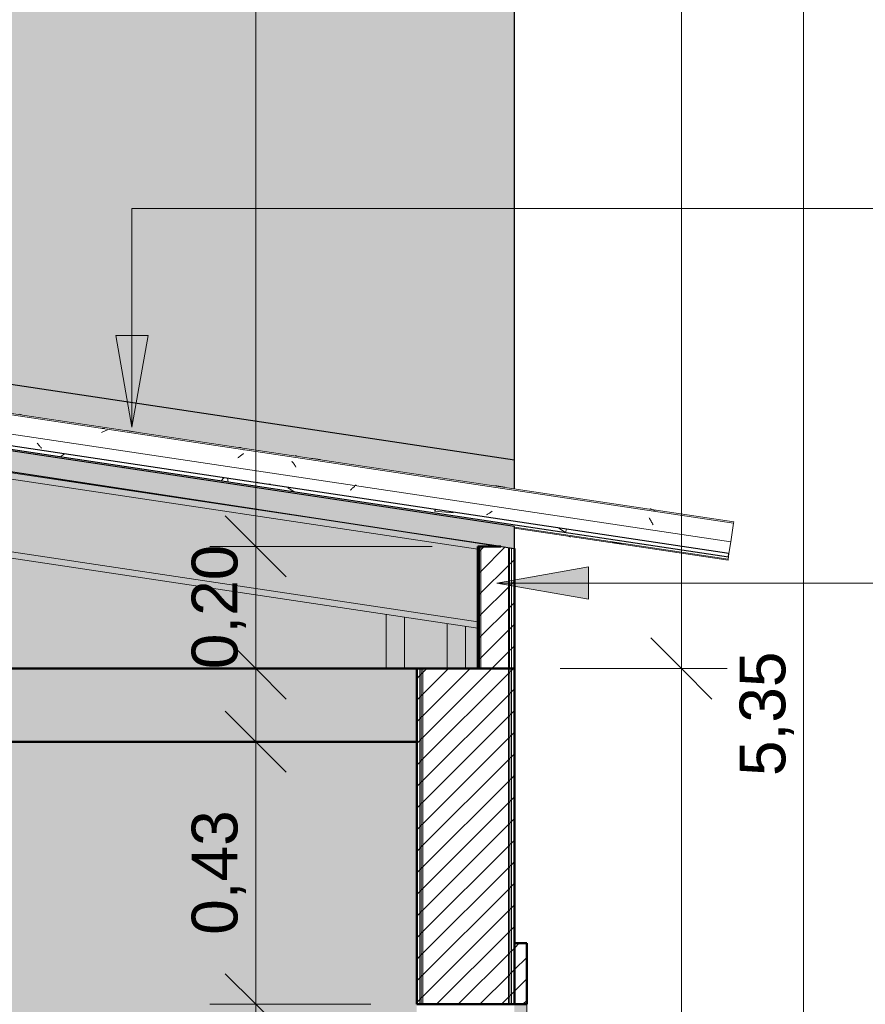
# Model space of a CAD drawing. Header units: metres. Extents: x -28.2 to 13.6, y -1.6 to 5.9.
# Tile 79 of 159: x -12 to -10.7, y 2.1 to 3.7. Entities that reach past the tile are written whole.
import ezdxf

# ---------------------------------------------------------------- set-up
doc = ezdxf.new("R2010")
doc.units = ezdxf.units.M
for name, color, linetype, lineweight in [('A-ANNO-DIMS', 7, 'Continuous', 9), ('A-ANNO-DIMS-50', 7, 'Continuous', 9), ('A-DETL-GENF', 7, 'Continuous', 5), ('A-FLOR', 7, 'Continuous', 5), ('A-FLOR-PATT', 7, 'Continuous', 50), ('A-GLAZ-CWMG', 7, 'Continuous', 5), ('A-ROOF', 7, 'Continuous', 5), ('A-ROOF-OTLN', 7, 'Continuous', 5), ('A-ROOF-PATT', 7, 'Continuous', 5), ('A-WALL', 7, 'Continuous', 5), ('A-WALL-PATT', 7, 'Continuous', 5), ('G-ANNO-TEXT', 7, 'Continuous', 9), ('I-WALL', 7, 'Continuous', 5), ('S-BEAM', 7, 'Continuous', 5)]:
    doc.layers.add(name, color=color, linetype=linetype, lineweight=lineweight)
doc.layers.add('A-DETL', color=7, linetype='Continuous', lineweight=5, true_color=0x00a600)
doc.styles.add('Arial_1', font='arial.ttf', dxfattribs={"height": 0.075})
doc.dimstyles.new('Com_linha__ref__contínua__-_Cor_Vermelha_Arial_1_5mm', dxfattribs={"dimscale": 0.3048, "dimtxt": 0.076519, "dimasz": 0.328084, "dimexe": 0.246063, "dimexo": 0.246063, "dimgap": 0.024606, "dimtad": 1, "dimrnd": 0.01, "dimzin": 0, "dimdsep": 46, "dimtxsty": 'Arial_1', "dimblk1": 'OBLIQUE', "dimblk2": 'OBLIQUE', "dimsah": 1, "dimcen": 0.09, "dimdle": 0.246063, "dimazin": 0, "dimtfac": 1, "dimtdec": 4, "dimtix": 1, "dimtmove": 0, "dimatfit": 3, "dimfxl": 1, "dimtvp": 1, "dimtolj": 1, "dimtzin": 0, "dimarcsym": 2})
pattern_1 = [(45, (-14.575, 2.812), (-0.01767767, 0.01767767), [])]

# ---------------------------------------------------------------- blocks, each defined once
blk = doc.blocks.new('FP_1-D')
at = {"layer": 'A-GLAZ-CWMG', "color": 9, "true_color": 0xc0c0c0}
for p, q in [((-11.8753, 2.979), (-11.8762, 2.9787)), ((-11.8743, 2.9793), (-11.8753, 2.979)), ((-11.8733, 2.9797), (-11.8743, 2.9793)), ((-11.0752, 2.8567), (-11.0586, 2.8542))]:
    blk.add_line(p, q, dxfattribs=at)
at = {"layer": 'A-GLAZ-CWMG'}
blk.add_line((-11.235, 2.8812), (-10.8852, 2.8288), dxfattribs=at)
blk = doc.blocks.new('FP_2-D')
at = {"layer": 'A-GLAZ-CWMG', "color": 9, "true_color": 0xc0c0c0}
for p, q in [((-12.0155, 3.018), (-12.0162, 3.019)), ((-12.0148, 3.0171), (-12.0155, 3.018)), ((-12.0141, 3.0162), (-12.0148, 3.0171)), ((-12.0134, 3.0153), (-12.0141, 3.0162)), ((-12.0126, 3.0145), (-12.0134, 3.0153)), ((-12.0119, 3.0136), (-12.0126, 3.0145)), ((-12.0112, 3.0129), (-12.0119, 3.0136)), ((-12.0104, 3.0121), (-12.0112, 3.0129)), ((-12.0097, 3.0114), (-12.0104, 3.0121)), ((-12.009, 3.0107), (-12.0097, 3.0114)), ((-11.6553, 2.9548), (-11.6561, 2.9552)), ((-11.6545, 2.9545), (-11.6553, 2.9548)), ((-11.6537, 2.9542), (-11.6545, 2.9545)), ((-11.6529, 2.9539), (-11.6537, 2.9542)), ((-11.6521, 2.9537), (-11.6529, 2.9539)), ((-11.6513, 2.9535), (-11.6521, 2.9537)), ((-11.6395, 2.9517), (-11.6403, 2.9518)), ((-11.6386, 2.9517), (-11.6395, 2.9517)), ((-11.6378, 2.9517), (-11.6386, 2.9517)), ((-11.6369, 2.9517), (-11.6378, 2.9517)), ((-11.6361, 2.9518), (-11.6369, 2.9517)), ((-11.6352, 2.9519), (-11.6361, 2.9518)), ((-11.6343, 2.9521), (-11.6352, 2.9519)), ((-11.4942, 2.9509), (-11.4952, 2.9499)), ((-11.503, 2.9428), (-11.504, 2.9421)), ((-11.502, 2.9436), (-11.503, 2.9428)), ((-11.5011, 2.9445), (-11.502, 2.9436)), ((-11.5001, 2.9453), (-11.5011, 2.9445)), ((-11.4991, 2.9462), (-11.5001, 2.9453)), ((-11.4981, 2.9471), (-11.4991, 2.9462)), ((-11.4971, 2.948), (-11.4981, 2.9471)), ((-11.4962, 2.9489), (-11.4971, 2.948)), ((-11.4952, 2.9499), (-11.4962, 2.9489)), ((-11.2789, 2.9027), (-11.2798, 2.9022)), ((-11.2779, 2.9032), (-11.2789, 2.9027)), ((-11.277, 2.9037), (-11.2779, 2.9032)), ((-11.2761, 2.9043), (-11.277, 2.9037)), ((-11.2751, 2.9049), (-11.2761, 2.9043)), ((-11.2742, 2.9056), (-11.2751, 2.9049)), ((-11.2732, 2.9063), (-11.2742, 2.9056)), ((-11.2723, 2.907), (-11.2732, 2.9063)), ((-11.2713, 2.9077), (-11.2723, 2.907)), ((-11.2798, 2.9022), (-11.2807, 2.9018))]:
    blk.add_line(p, q, dxfattribs=at)
blk = doc.blocks.new('FP_3-D')
at = {"layer": 'A-GLAZ-CWMG'}
blk.add_line((-10.8763, 2.8882), (-15.3063, 3.5527), dxfattribs=at)
at = {"layer": 'A-GLAZ-CWMG', "color": 9, "true_color": 0xc0c0c0}
for p, q in [((-11.9099, 3.0369), (-11.911, 3.0362)), ((-11.9087, 3.0376), (-11.9099, 3.0369)), ((-11.9076, 3.0382), (-11.9087, 3.0376)), ((-11.9064, 3.0387), (-11.9076, 3.0382)), ((-11.9053, 3.0392), (-11.9064, 3.0387)), ((-11.9042, 3.0397), (-11.9053, 3.0392)), ((-11.903, 3.0401), (-11.9042, 3.0397)), ((-11.9019, 3.0405), (-11.903, 3.0401)), ((-11.6819, 2.9995), (-11.6831, 2.9986)), ((-11.6807, 3.0003), (-11.6819, 2.9995)), ((-11.6796, 3.0011), (-11.6807, 3.0003)), ((-11.6784, 3.0019), (-11.6796, 3.0011)), ((-11.6867, 2.9957), (-11.6879, 2.9947)), ((-11.6855, 2.9967), (-11.6867, 2.9957)), ((-11.6843, 2.9977), (-11.6855, 2.9967)), ((-11.6831, 2.9986), (-11.6843, 2.9977)), ((-11.5988, 2.9886), (-11.5997, 2.9897)), ((-11.5979, 2.9875), (-11.5988, 2.9886)), ((-11.597, 2.9864), (-11.5979, 2.9875)), ((-11.5962, 2.9852), (-11.597, 2.9864)), ((-11.5953, 2.9839), (-11.5962, 2.9852)), ((-11.5944, 2.9826), (-11.5953, 2.9839)), ((-11.5936, 2.9813), (-11.5944, 2.9826)), ((-11.5927, 2.9799), (-11.5936, 2.9813)), ((-11.0138, 2.8954), (-11.0147, 2.8967)), ((-11.013, 2.8941), (-11.0138, 2.8954)), ((-11.0121, 2.8927), (-11.013, 2.8941)), ((-11.0113, 2.8912), (-11.0121, 2.8927)), ((-11.0104, 2.8898), (-11.0113, 2.8912)), ((-11.0096, 2.8883), (-11.0104, 2.8898)), ((-11.0088, 2.8868), (-11.0096, 2.8883)), ((-11.0079, 2.8852), (-11.0088, 2.8868))]:
    blk.add_line(p, q, dxfattribs=at)
blk = doc.blocks.new('FP_4-D')
at = {"layer": 'A-GLAZ-CWMG'}
blk.add_line((-10.8764, 2.8879), (-15.3064, 3.5524), dxfattribs=at)
at = {"layer": 'A-GLAZ-CWMG', "color": 9, "true_color": 0xc0c0c0}
for p, q in [((-11.9092, 3.043), (-11.9101, 3.0429)), ((-11.9081, 3.043), (-11.9092, 3.043)), ((-11.9071, 3.043), (-11.9081, 3.043)), ((-11.906, 3.0429), (-11.9071, 3.043)), ((-11.6777, 3.0082), (-11.6784, 3.0081))]:
    blk.add_line(p, q, dxfattribs=at)
blk = doc.blocks.new('Rectangular Mullion - Telha Fibrocimento - Ondulada-1909083-D')
at = {"layer": 'A-GLAZ-CWMG', "true_color": 0x808080}
h = blk.add_hatch(dxfattribs=at)
h.set_pattern_fill('FP_4', color=8, style=0, pattern_type=2)
h.set_pattern_definition([(50, (-14.575, 2.812), (0.364365, -0.031877), [0.0381, -0.4191]), (355, (-14.575, 2.812), (-0.070485, 0.382117), [0.03048, -0.33528]), (100.451, (-14.545, 2.81), (0.293886, 0.35023), [0.03238, -0.35618]), (46.184, (-14.575, 2.914), (0.54216, -0.084084), [0.05715, -0.62865]), (96.636, (-14.53, 2.907), (0.474805, 0.494854), [0.04857, -0.53427]), (351.184, (-14.575, 2.914), (0.47481, 0.49485), [0.04572, -0.50292]), (21, (-14.524, 2.888), (0.303226, -0.204528), [0.0381, -0.4191]), (326, (-14.524, 2.888), (0.123607, 0.36838), [0.03048, -0.33528]), (71.451, (-14.499, 2.871), (0.426833, 0.16384), [0.03238, -0.35618]), (37.5, (-14.575, 2.812), (0.0061807, 0.169108), [0.01676, -0.31445, 0.01676, -0.3236, -0.33655]), (37.5, (-14.575, 2.812), (0.0061807, 0.169108), [-0.67158, 0.01676, -0.31979]), (7.5, (-14.575, 2.812), (0.133641, 0.200358), [0.01676, -0.17729, 0.01676, -0.30683, -0.12827]), (7.5, (-14.575, 2.812), (0.133641, 0.200358), [-0.51765, 0.01676, -0.11151]), (327.5, (-14.688, 2.812), (0.2711816, -0.0114606), [0.01676, -0.11024, 0.01676, -0.37948, -0.52578]), (327.5, (-14.688, 2.812), (0.2711816, -0.0114606), [-0.52324, 0.01676, -0.50902]), (317.5, (-14.739, 2.812), (0.296258, 0.05085), [0.01676, -0.14834, 0.01676, -0.24638, -0.37338]), (317.5, (-14.739, 2.812), (0.296258, 0.05085), [-0.42824, 0.01676, -0.35662])])
h.paths.add_polyline_path([(-10.8846, 2.8329), (-10.8838, 2.8383), (-15.3138, 3.5028), (-15.3146, 3.4974), (-10.8894, 2.8336)])
at = {"layer": 'A-GLAZ-CWMG', "lineweight": 25}
for p, q in [((-10.8838, 2.8383), (-15.3138, 3.5028)), ((-15.3146, 3.4974), (-10.8846, 2.8329)), ((-10.8846, 2.8329), (-10.8838, 2.8383))]:
    blk.add_line(p, q, dxfattribs=at)
at = {"layer": 'A-GLAZ-CWMG'}
for p, q in [((-10.8809, 2.8573), (-12.6648, 3.1249)), ((-10.8809, 2.8573), (-10.8763, 2.8882)), ((-10.8809, 2.8573), (-10.8838, 2.8382)), ((-10.8852, 2.8288), (-10.8846, 2.8329))]:
    blk.add_line(p, q, dxfattribs=at)
for name in ['FP_4-D', 'FP_3-D', 'FP_2-D', 'FP_1-D']:
    blk.add_blockref(name, (0, 0), dxfattribs=at)
blk = doc.blocks.new('FP_6-D')
at = {"layer": 'A-GLAZ-CWMG'}
blk.add_line((-11.235, 2.8798), (-10.8854, 2.8274), dxfattribs=at)
blk = doc.blocks.new('FP_7-D')
at = {"layer": 'A-GLAZ-CWMG'}
blk.add_line((-10.876, 2.8904), (-15.306, 3.5549), dxfattribs=at)
at = {"layer": 'A-GLAZ-CWMG', "color": 9, "true_color": 0xc0c0c0}
for p, q in [((-11.6845, 3.012), (-11.6858, 3.0119)), ((-11.6833, 3.0119), (-11.6845, 3.012)), ((-11.6822, 3.0119), (-11.6833, 3.0119)), ((-11.5928, 2.9983), (-11.594, 2.9986)), ((-11.5916, 2.998), (-11.5928, 2.9983)), ((-11.5905, 2.9976), (-11.5916, 2.998)), ((-11.0117, 2.9112), (-11.0129, 2.9115)), ((-11.0106, 2.9109), (-11.0117, 2.9112)), ((-11.0094, 2.9105), (-11.0106, 2.9109)), ((-11.0082, 2.91), (-11.0094, 2.9105)), ((-11.0071, 2.9095), (-11.0082, 2.91)), ((-11.006, 2.9089), (-11.0071, 2.9095)), ((-11.0049, 2.9082), (-11.006, 2.9089))]:
    blk.add_line(p, q, dxfattribs=at)
blk = doc.blocks.new('Rectangular Mullion - Telha Fibrocimento - Ondulada-V5-D')
at = {"layer": 'A-GLAZ-CWMG'}
for p, q in [((-10.8763, 2.8882), (-10.876, 2.8904)), ((-10.8854, 2.8274), (-10.8853, 2.8284))]:
    blk.add_line(p, q, dxfattribs=at)
for name in ['FP_7-D', 'FP_6-D']:
    blk.add_blockref(name, (0, 0), dxfattribs=at)
blk = doc.blocks.new('FP_9-D')
at = {"layer": 'A-GLAZ-CWMG'}
blk.add_line((-11.235, 2.8798), (-10.8854, 2.8274), dxfattribs=at)
at = {"layer": 'A-GLAZ-CWMG', "color": 9, "true_color": 0xc0c0c0}
for p, q in [((-11.1446, 2.8659), (-11.1455, 2.8662)), ((-11.1437, 2.8656), (-11.1446, 2.8659)), ((-11.1428, 2.8654), (-11.1437, 2.8656))]:
    blk.add_line(p, q, dxfattribs=at)
blk = doc.blocks.new('FP_10-D')
at = {"layer": 'A-GLAZ-CWMG'}
blk.add_line((-10.876, 2.8904), (-15.306, 3.5549), dxfattribs=at)
at = {"layer": 'A-GLAZ-CWMG', "color": 9, "true_color": 0xc0c0c0}
for p, q in [((-12.0437, 3.066), (-12.0449, 3.0663)), ((-12.0426, 3.0656), (-12.0437, 3.066)), ((-12.0414, 3.0652), (-12.0426, 3.0656)), ((-12.0403, 3.0647), (-12.0414, 3.0652)), ((-11.8703, 3.0395), (-11.8537, 3.037)), ((-11.5688, 2.9945), (-11.5523, 2.992)), ((-11.2674, 2.9494), (-11.2508, 2.9469))]:
    blk.add_line(p, q, dxfattribs=at)
blk = doc.blocks.new('Rectangular Mullion - Telha Fibrocimento - Ondulada-V8-D')
at = {"layer": 'A-GLAZ-CWMG'}
for p, q in [((-10.876, 2.89), (-10.876, 2.8904)), ((-10.8854, 2.8274), (-10.8854, 2.8279))]:
    blk.add_line(p, q, dxfattribs=at)
for name in ['FP_10-D', 'FP_9-D']:
    blk.add_blockref(name, (0, 0), dxfattribs=at)
blk = doc.blocks.new('LONGARINA_STEEL_FRAME - LONGARINA_STEEL_FRAME-1917798-D')
at = {"layer": 'A-ROOF', "true_color": 0x9fa09c}
for points in [[(-11.295, 2.8456), (-11.295, 2.85), (-11.2571, 2.85), (-11.4762, 2.8829), (-15.2773, 3.453), (-15.2787, 3.4432), (-11.3019, 2.8466)], [(-11.295, 2.7263), (-11.295, 2.8456), (-15.2787, 3.4432), (-15.2962, 3.3265), (-11.39, 2.7405)], [(-11.295, 2.7162), (-11.295, 2.7263), (-15.2962, 3.3265), (-15.2977, 3.3166), (-11.39, 2.7304)]]:
    blk.add_hatch(color=253, dxfattribs=at).paths.add_polyline_path(points)
h = blk.add_hatch(color=253, dxfattribs=at)
h.paths.add_polyline_path([(-11.4762, 2.8829), (-11.4762, 2.8835), (-11.4978, 2.8868), (-11.4979, 2.8861)])
h.paths.add_polyline_path([(-11.5236, 2.89), (-11.5235, 2.8907), (-11.5453, 2.894), (-11.5454, 2.8933), (-11.5253, 2.8903)])
h.paths.add_polyline_path([(-13.2315, 3.1462), (-13.2315, 3.1482), (-13.251, 3.1511), (-13.251, 3.1545), (-13.2525, 3.1547), (-13.2533, 3.1495), (-13.2438, 3.148)])
h.paths.add_polyline_path([(-13.279, 3.1533), (-13.2782, 3.1587), (-13.2802, 3.159), (-13.2807, 3.1556), (-13.3005, 3.1585), (-13.3008, 3.1566), (-13.2807, 3.1536)])
h.paths.add_polyline_path([(-15.0858, 3.4243), (-15.0858, 3.4263), (-15.1053, 3.4293), (-15.1046, 3.4376), (-15.106, 3.4378), (-15.1076, 3.4276), (-15.095, 3.4257)])
h.paths.add_polyline_path([(-15.1333, 3.4314), (-15.132, 3.4418), (-15.1337, 3.442), (-15.1349, 3.4337), (-15.1547, 3.4367), (-15.155, 3.4347), (-15.1349, 3.4317)])
at = {"layer": 'A-ROOF'}
for p, q in [((-11.295, 2.8456), (-15.2787, 3.4432)), ((-11.295, 2.7263), (-15.2962, 3.3265)), ((-11.295, 2.7162), (-15.2977, 3.3166)), ((-11.5456, 2.8933), (-13.2315, 3.1462)), ((-11.4979, 2.8861), (-11.5236, 2.89)), ((-11.265, 2.8512), (-11.4762, 2.8829))]:
    blk.add_line(p, q, dxfattribs=at)
at = {"layer": 'A-ROOF', "lineweight": 15}
for p, q in [((-11.5453, 2.894), (-11.5454, 2.8933)), ((-11.5454, 2.8933), (-11.5236, 2.89)), ((-11.5236, 2.89), (-11.5235, 2.8907)), ((-11.4978, 2.8868), (-11.4979, 2.8861)), ((-11.4979, 2.8861), (-11.4762, 2.8829))]:
    blk.add_line(p, q, dxfattribs=at)
blk = doc.blocks.new('STEEL_FRAME - STEEL_FRAME-1931888-D')
at = {"layer": 'S-BEAM', "true_color": 0x9fa09c}
h = blk.add_hatch(color=253, dxfattribs=at)
h.paths.add_polyline_path([(-11.415, 2.65), (-11.345, 2.65), (-11.345, 2.7237), (-11.415, 2.7342), (-11.415, 2.6686)])
h.paths.add_polyline_path([(-11.345, 2.8632), (-11.345, 2.8634), (-11.3526, 2.8643)])
h = blk.add_hatch(color=253, dxfattribs=at)
h.paths.add_polyline_path([(-11.325, 2.65), (-11.315, 2.65), (-11.315, 2.7192), (-11.345, 2.7237), (-11.345, 2.65)])
h.paths.add_polyline_path([(-11.315, 2.8587), (-11.315, 2.8588), (-11.325, 2.8602)])
blk.add_hatch(color=253, dxfattribs=at).paths.add_polyline_path([(-11.435, 2.65), (-11.415, 2.65), (-11.415, 2.7342), (-11.445, 2.7387), (-11.445, 2.65)])
at = {"layer": 'S-BEAM'}
for p, q in [((-11.3903, 2.87), (-11.3881, 2.87)), ((-11.445, 2.65), (-11.445, 2.7387)), ((-11.415, 2.65), (-11.415, 2.7342)), ((-11.345, 2.65), (-11.345, 2.7237)), ((-11.315, 2.65), (-11.315, 2.7192))]:
    blk.add_line(p, q, dxfattribs=at)
blk = doc.blocks.new('Paredes 1 - Paredes 1-2288142-D')
at = {"layer": 'A-WALL', "true_color": 0x808080}
h = blk.add_hatch(dxfattribs=at)
h.set_pattern_fill('FP_1', color=8, style=0, pattern_type=2)
h.set_pattern_definition(pattern_1)
h.paths.add_polyline_path([(-11.215, 1), (-11.215, 1.1), (-11.235, 1.1), (-11.235, 1)])
h.paths.add_polyline_path([(-11.235, 2.1), (-11.215, 2.1), (-11.215, 2.2), (-11.235, 2.2)])
at = {"layer": 'A-WALL', "true_color": 0xc0c0c0}
h = blk.add_hatch(color=9, dxfattribs=at)
h.paths.add_polyline_path([(-11.235, 1.1), (-11.215, 1.1), (-11.215, 1.12), (-11.235, 1.12)])
h.paths.add_polyline_path([(-11.215, 1.1365), (-11.215, 2.1), (-11.235, 2.1), (-11.235, 1.1372)])
at = {"layer": 'A-WALL', "lineweight": 50}
for p, q in [((-11.215, 2.2), (-11.235, 2.2)), ((-11.235, 2.2), (-11.235, 2.1)), ((-11.215, 2.1), (-11.215, 2.2)), ((-11.235, 2.1), (-11.215, 2.1)), ((-11.215, 1.1), (-11.235, 1.1)), ((-11.235, 1.1), (-11.235, 1)), ((-11.215, 1), (-11.215, 1.1)), ((-11.235, 1), (-11.215, 1))]:
    blk.add_line(p, q, dxfattribs=at)
at = {"layer": 'A-WALL'}
for p, q in [((-11.215, 2.1), (-11.215, 1.1365)), ((-11.215, 1.12), (-11.215, 1.1))]:
    blk.add_line(p, q, dxfattribs=at)
blk = doc.blocks.new('DIMBLOCK6-D')
at = {"layer": 'A-ANNO-DIMS-50', "color": 242, "true_color": 0xbd2b2e, "transparency": 16777216}
for p, q in [((-11.6586, 2.1), (-11.7086, 2.15)), ((-11.6586, 2.1), (-11.7336, 2.1)), ((-11.6586, 1.1), (-11.6586, 2.1)), ((-11.6586, 2.1), (-11.6086, 2.05)), ((-11.6586, 2.1), (-11.47, 2.1)), ((-11.6586, 1.1), (-11.7086, 1.15)), ((-11.6586, 1.1), (-11.7336, 1.1)), ((-11.6586, 1.1), (-11.6086, 1.05)), ((-11.6586, 1.1), (-11.47, 1.1))]:
    blk.add_line(p, q, dxfattribs=at)
at = {"layer": 'A-ANNO-DIMS-50', "color": 0, "transparency": 16777216, "insert": (-11.7635, 1.4988), "char_height": 0.075, "width": 0.242979, "attachment_point": 1, "rotation": 90, "line_spacing_factor": 0.941778, "style": 'Arial_1'}
blk.add_mtext('1,00', dxfattribs=at)
blk = doc.blocks.new('_Oblique')
at = {"color": 0, "linetype": 'ByBlock', "lineweight": -2}
blk.add_line((-0.5, -0.5), (0.5, 0.5), dxfattribs=at)
blk = doc.blocks.new('DIMBLOCK7-D')
at = {"layer": 'A-ANNO-DIMS-50', "color": 242, "true_color": 0xbd2b2e, "transparency": 16777216}
for p, q in [((-11.6586, 2.1), (-11.6586, 2.605)), ((-11.6586, 2.53), (-11.7086, 2.58)), ((-11.6586, 2.53), (-11.7336, 2.53)), ((-11.6586, 2.53), (-11.6086, 2.48)), ((-11.6586, 2.53), (-11.6543, 2.53)), ((-11.6586, 2.1), (-11.7086, 2.15)), ((-11.6586, 2.1), (-11.7336, 2.1)), ((-11.6586, 2.1), (-11.6086, 2.05)), ((-11.6586, 2.1), (-11.47, 2.1))]:
    blk.add_line(p, q, dxfattribs=at)
at = {"layer": 'A-ANNO-DIMS-50', "color": 0, "transparency": 16777216, "insert": (-11.7635, 2.2138), "char_height": 0.075, "width": 0.242979, "attachment_point": 1, "rotation": 90, "line_spacing_factor": 0.941778, "style": 'Arial_1'}
blk.add_mtext('0,43', dxfattribs=at)
blk = doc.blocks.new('DIMBLOCK8-D')
at = {"layer": 'A-ANNO-DIMS-50', "color": 242, "true_color": 0xbd2b2e, "transparency": 16777216}
for p, q in [((-11.6586, 2.925), (-11.6586, 2.575)), ((-11.6586, 2.85), (-11.7086, 2.9)), ((-11.6586, 2.85), (-11.7336, 2.85)), ((-11.6586, 2.85), (-11.6086, 2.8)), ((-11.6586, 2.85), (-11.37, 2.85)), ((-11.6586, 2.65), (-11.7086, 2.7)), ((-11.6586, 2.65), (-11.6629, 2.65)), ((-11.6586, 2.65), (-11.6086, 2.6)), ((-11.6586, 2.65), (-11.5836, 2.65))]:
    blk.add_line(p, q, dxfattribs=at)
at = {"layer": 'A-ANNO-DIMS-50', "color": 0, "transparency": 16777216, "insert": (-11.7635, 2.6488), "char_height": 0.075, "width": 0.242979, "attachment_point": 1, "rotation": 90, "line_spacing_factor": 0.941778, "style": 'Arial_1'}
blk.add_mtext('0,20', dxfattribs=at)
blk = doc.blocks.new('DIMBLOCK9-D')
at = {"layer": 'A-ANNO-DIMS-50', "color": 242, "true_color": 0xbd2b2e, "transparency": 16777216}
for p, q in [((-11.6586, 5.325), (-11.6586, 2.775)), ((-11.6586, 5.25), (-11.7086, 5.3)), ((-11.6586, 5.25), (-11.6629, 5.25)), ((-11.6586, 5.25), (-11.6086, 5.2)), ((-11.6586, 5.25), (-11.5836, 5.25)), ((-11.6586, 2.85), (-11.7086, 2.9)), ((-11.6586, 2.85), (-11.7336, 2.85)), ((-11.6586, 2.85), (-11.6086, 2.8)), ((-11.6586, 2.85), (-11.37, 2.85))]:
    blk.add_line(p, q, dxfattribs=at)
at = {"layer": 'A-ANNO-DIMS-50', "color": 0, "transparency": 16777216, "insert": (-11.7635, 3.9488), "char_height": 0.075, "width": 0.242979, "attachment_point": 1, "rotation": 90, "line_spacing_factor": 0.941778, "style": 'Arial_1'}
blk.add_mtext('2,40', dxfattribs=at)
blk = doc.blocks.new('DIMBLOCK17-D')
at = {"layer": 'A-ANNO-DIMS-50', "color": 242, "true_color": 0xbd2b2e, "transparency": 16777216}
for p, q in [((-10.9616, 5.325), (-10.9616, 2.65)), ((-10.9616, 5.25), (-11.0116, 5.3)), ((-10.9616, 5.25), (-11.14, 5.25)), ((-10.9616, 5.25), (-10.9116, 5.2)), ((-10.9616, 5.25), (-10.8866, 5.25)), ((-10.9616, 2.65), (-11.0116, 2.7)), ((-10.9616, 2.65), (-11.16, 2.65)), ((-10.9616, 2.65), (-10.9116, 2.6)), ((-10.9616, 2.65), (-10.8866, 2.65))]:
    blk.add_line(p, q, dxfattribs=at)
at = {"layer": 'A-ANNO-DIMS-50', "color": 0, "transparency": 16777216, "insert": (-11.0665, 3.8488), "char_height": 0.075, "width": 0.242979, "attachment_point": 1, "rotation": 90, "line_spacing_factor": 0.941778, "style": 'Arial_1'}
blk.add_mtext('2,60', dxfattribs=at)
blk = doc.blocks.new('DIMBLOCK18-D')
at = {"layer": 'A-ANNO-DIMS-50', "color": 242, "true_color": 0xbd2b2e, "transparency": 16777216}
for p, q in [((-10.9616, 2.65), (-11.0116, 2.7)), ((-10.9616, 2.65), (-11.16, 2.65)), ((-10.9616, 2.65), (-10.9616, -0.175)), ((-10.9616, 2.65), (-10.9116, 2.6)), ((-10.9616, 2.65), (-10.8866, 2.65)), ((-10.9616, -0.1), (-11.0116, -0.05)), ((-10.9616, -0.1), (-10.9659, -0.1)), ((-10.9616, -0.1), (-10.9116, -0.15)), ((-10.9616, -0.1), (-10.8866, -0.1))]:
    blk.add_line(p, q, dxfattribs=at)
at = {"layer": 'A-ANNO-DIMS-50', "color": 0, "transparency": 16777216, "insert": (-11.0665, 1.1738), "char_height": 0.075, "width": 0.242979, "attachment_point": 1, "rotation": 90, "line_spacing_factor": 0.941778, "style": 'Arial_1'}
blk.add_mtext('2,75', dxfattribs=at)
blk = doc.blocks.new('DIMBLOCK20-D')
at = {"layer": 'A-ANNO-DIMS-50', "color": 242, "true_color": 0xbd2b2e, "transparency": 16777216}
for p, q in [((-10.7616, 5.325), (-10.7616, -0.175)), ((-10.7616, 5.25), (-10.8116, 5.3)), ((-10.7616, 5.25), (-11.14, 5.25)), ((-10.7616, 5.25), (-10.7116, 5.2)), ((-10.7616, 5.25), (-10.6866, 5.25)), ((-10.7616, -0.1), (-10.8116, -0.05)), ((-10.7616, -0.1), (-10.7659, -0.1)), ((-10.7616, -0.1), (-10.7116, -0.15)), ((-10.7616, -0.1), (-10.6866, -0.1))]:
    blk.add_line(p, q, dxfattribs=at)
at = {"layer": 'A-ANNO-DIMS-50', "color": 0, "transparency": 16777216, "insert": (-10.8665, 2.4738), "char_height": 0.075, "width": 0.242979, "attachment_point": 1, "rotation": 90, "line_spacing_factor": 0.941778, "style": 'Arial_1'}
blk.add_mtext('5,35', dxfattribs=at)

msp = doc.modelspace()

# ---------------------------------------------------------------- hatches: boundary and pattern name
at = {"layer": 'A-DETL-GENF', "true_color": 0xffee7f}
h = msp.add_hatch(color=41, dxfattribs=at)
h.paths.add_polyline_path([(-11.235, 2.8466), (-11.235, 2.8825), (-15.315, 3.4942), (-15.315, 3.4697), (-11.2351, 2.8466)])
h.paths.add_polyline_path([(-11.235, 2.9919), (-11.235, 5.225), (-15.47, 5.225), (-15.47, 4.27), (-15.295, 4.27), (-15.295, 4.225), (-15.3124, 4.225), (-15.315, 4.25), (-15.3146, 3.6038), (-11.2357, 2.992)])
at = {"layer": 'A-FLOR-PATT', "lineweight": 5, "true_color": 0x808080}
h = msp.add_hatch(dxfattribs=at)
h.set_pattern_fill('FP_2', color=8, style=0, pattern_type=2)
h.set_pattern_definition([(0, (-14.575, 2.812), (0.2032, 0.0508), [0.01676, -0.13564, 0.01676, -0.13564, -0.8128]), (0, (-14.575, 2.812), (0.2032, 0.0508), [-0.3048, 0.01676, -0.28804, 0.01676, -0.13564, -0.3556]), (0, (-14.575, 2.812), (0.2032, 0.0508), [-0.762, 0.01676, -0.08484, 0.01676, -0.23724]), (120, (-14.499, 2.838), (-0.1455941, 0.15057636), [0.01676, -0.13564, 0.01676, -0.13564, -0.8128]), (120, (-14.499, 2.838), (-0.1455941, 0.15057636), [-0.3048, 0.01676, -0.28804, 0.01676, -0.13564, -0.3556]), (120, (-14.499, 2.838), (-0.1455941, 0.15057636), [-0.762, 0.01676, -0.08484, 0.01676, -0.23724]), (240, (-14.473, 2.939), (-0.0576059, -0.20137636), [0.01676, -0.13564, 0.01676, -0.13564, -0.8128]), (240, (-14.473, 2.939), (-0.0576059, -0.20137636), [-0.3048, 0.01676, -0.28804, 0.01676, -0.13564, -0.3556]), (240, (-14.473, 2.939), (-0.0576059, -0.20137636), [-0.762, 0.01676, -0.08484, 0.01676, -0.23724])])
h.paths.add_polyline_path([(-18.0297, 2.53), (-11.395, 2.53), (-11.395, 2.65), (-18.075, 2.65), (-18.075, 2.53)])
at = {"layer": 'A-ROOF-PATT', "true_color": 0x919191}
msp.add_hatch(color=252, dxfattribs=at).paths.add_polyline_path([(-11.2357, 2.944), (-11.2357, 2.992), (-15.3076, 3.6027), (-15.3076, 3.5713), (-15.313, 3.5718), (-15.313, 3.5644), (-15.1664, 3.5424), (-15.1667, 3.5404), (-15.315, 3.5627), (-15.315, 3.5545), (-15.3062, 3.5532), (-15.3057, 3.5545), (-11.2368, 2.9442)])
at = {"layer": 'A-WALL', "true_color": 0x808080}
h = msp.add_hatch(dxfattribs=at)
h.set_pattern_fill('FP_1', color=8, style=0, pattern_type=2)
h.set_pattern_definition(pattern_1)
h.paths.add_polyline_path([(-11.235, 2.65), (-11.2351, 2.8466), (-11.24, 2.8474), (-11.24, 2.65), (-11.2368, 2.65)])
at = {"layer": 'A-WALL-PATT', "true_color": 0xd6d6d6}
h = msp.add_hatch(color=254, dxfattribs=at)
h.paths.add_polyline_path([(-13.0894, 2.65), (-11.445, 2.65), (-11.445, 2.7387), (-13.195, 3.0012), (-13.195, 2.65)])
h.paths.add_polyline_path([(-15.2508, 2.65), (-15.225, 2.65), (-15.225, 3.3057), (-15.2977, 3.3166), (-15.2773, 3.453), (-15.155, 3.4347), (-15.1547, 3.4367), (-15.1349, 3.4337), (-15.1337, 3.442), (-15.315, 3.4697), (-15.315, 2.65)])
h.paths.add_polyline_path([(-15.095, 2.65), (-13.325, 2.65), (-13.325, 3.0207), (-15.095, 3.2862), (-15.095, 2.6612)])
h.paths.add_polyline_path([(-11.315, 2.65), (-11.295, 2.65), (-11.295, 2.7162), (-11.315, 2.7192), (-11.315, 2.6686)])
h.paths.add_polyline_path([(-11.3903, 2.87), (-11.3912, 2.8705), (-11.3912, 2.8701)])
h.paths.add_polyline_path([(-11.4979, 2.8861), (-11.4979, 2.8868), (-11.5235, 2.8907), (-11.5236, 2.89), (-11.5207, 2.8896)])
h.paths.add_polyline_path([(-11.5454, 2.8933), (-11.5456, 2.8941), (-13.195, 3.146), (-13.195, 3.1407), (-11.5456, 2.8933)])
h.paths.add_polyline_path([(-13.2215, 3.15), (-13.2505, 3.1544), (-13.251, 3.1511), (-13.2435, 3.15), (-13.225, 3.15)])
h.paths.add_polyline_path([(-13.2533, 3.15), (-13.2532, 3.15), (-13.2525, 3.1547), (-13.2782, 3.1587), (-13.279, 3.1533), (-13.257, 3.15)])
h.paths.add_polyline_path([(-13.2807, 3.1556), (-13.2807, 3.159), (-15.1041, 3.4371), (-15.1046, 3.43), (-15.095, 3.43), (-15.095, 3.4277), (-15.0855, 3.4263), (-15.0855, 3.4243), (-13.3008, 3.1566), (-13.3005, 3.1585), (-13.2824, 3.1558)])
h.paths.add_polyline_path([(-15.1236, 3.43), (-15.1072, 3.43), (-15.106, 3.4378), (-15.1317, 3.4417), (-15.1333, 3.4314), (-15.125, 3.4302)])
at = {"layer": 'A-WALL-PATT', "true_color": 0x808080}
h = msp.add_hatch(dxfattribs=at)
h.set_pattern_fill('FP_1', color=8, style=0, pattern_type=2)
h.set_pattern_definition(pattern_1)
h.paths.add_polyline_path([(-11.292, 2.65), (-11.292, 2.85), (-11.295, 2.85), (-11.295, 2.65)])
h = msp.add_hatch(dxfattribs=at)
h.set_pattern_fill('FP_1', color=8, style=0, pattern_type=2)
h.set_pattern_definition(pattern_1)
h.paths.add_polyline_path([(-11.29, 2.65), (-11.29, 2.85), (-11.292, 2.85), (-11.292, 2.65)])
h = msp.add_hatch(dxfattribs=at)
h.set_pattern_fill('FP_1', color=8, style=0, pattern_type=2)
h.set_pattern_definition(pattern_1)
h.paths.add_polyline_path([(-11.245, 2.65), (-11.245, 2.8482), (-11.2571, 2.85), (-11.29, 2.8499), (-11.29, 2.65)])
h = msp.add_hatch(dxfattribs=at)
h.set_pattern_fill('FP_1', color=8, style=0, pattern_type=2)
h.set_pattern_definition(pattern_1)
h.paths.add_polyline_path([(-11.243, 2.65), (-11.243, 2.8479), (-11.245, 2.8482), (-11.245, 2.65)])
h = msp.add_hatch(dxfattribs=at)
h.set_pattern_fill('FP_1', color=8, style=0, pattern_type=2)
h.set_pattern_definition(pattern_1)
h.paths.add_polyline_path([(-11.243, 2.65), (-11.24, 2.65), (-11.24, 2.8474), (-11.243, 2.8479), (-11.243, 2.6686)])
h = msp.add_hatch(dxfattribs=at)
h.set_pattern_fill('FP_1', color=8, style=0, pattern_type=2)
h.set_pattern_definition(pattern_1)
h.paths.add_polyline_path([(-11.3875, -0.07), (-11.3875, 1.1), (-11.39, 1.1), (-11.39, -0.07)])
h.paths.add_polyline_path([(-11.3875, 2.1), (-11.3875, 2.65), (-11.39, 2.65), (-11.39, 2.1)])
h = msp.add_hatch(dxfattribs=at)
h.set_pattern_fill('FP_1', color=8, style=0, pattern_type=2)
h.set_pattern_definition(pattern_1)
h.paths.add_polyline_path([(-11.385, -0.07), (-11.385, 1.1), (-11.3875, 1.1), (-11.3875, -0.07)])
h.paths.add_polyline_path([(-11.385, 2.1), (-11.385, 2.65), (-11.3875, 2.6498), (-11.3875, 2.1)])
h = msp.add_hatch(dxfattribs=at)
h.set_pattern_fill('FP_1', color=8, style=0, pattern_type=2)
h.set_pattern_definition(pattern_1)
h.paths.add_polyline_path([(-11.245, -0.07), (-11.245, 1.1), (-11.385, 1.1), (-11.385, -0.07)])
h.paths.add_polyline_path([(-11.385, 2.1), (-11.245, 2.1), (-11.245, 2.65), (-11.385, 2.6497), (-11.385, 2.1402)])
h = msp.add_hatch(dxfattribs=at)
h.set_pattern_fill('FP_1', color=8, style=0, pattern_type=2)
h.set_pattern_definition(pattern_1)
h.paths.add_polyline_path([(-11.245, -0.07), (-11.2425, -0.07), (-11.2425, 1.1), (-11.245, 1.1), (-11.245, -0.0422)])
h.paths.add_polyline_path([(-11.2425, 2.1), (-11.2425, 2.65), (-11.245, 2.65), (-11.245, 2.1)])
h = msp.add_hatch(dxfattribs=at)
h.set_pattern_fill('FP_1', color=8, style=0, pattern_type=2)
h.set_pattern_definition(pattern_1)
h.paths.add_polyline_path([(-11.2425, -0.07), (-11.24, -0.07), (-11.24, 1.1), (-11.2425, 1.1), (-11.2425, -0.0492)])
h.paths.add_polyline_path([(-11.24, 2.1), (-11.24, 2.65), (-11.2425, 2.65), (-11.2425, 2.1)])
at = {"layer": 'G-ANNO-TEXT'}
for points in [[(-11.8613, 3.0453), (-11.8349, 3.1953), (-11.8878, 3.1953)], [(-11.264, 2.7899), (-11.114, 2.7635), (-11.114, 2.8164)]]:
    msp.add_hatch(color=256, dxfattribs=at).paths.add_polyline_path(points)
at = {"layer": 'I-WALL', "true_color": 0x5b783c}
msp.add_hatch(color=77, dxfattribs=at).paths.add_polyline_path([(-11.235, 2.9439), (-11.235, 2.9919), (-11.2357, 2.9919), (-11.2357, 2.944)])
at = {"layer": 'I-WALL', "true_color": 0x808080}
h = msp.add_hatch(dxfattribs=at)
h.set_pattern_fill('FP_1', color=8, style=0, pattern_type=2)
h.set_pattern_definition(pattern_1)
h.paths.add_polyline_path([(-11.39, -0.07), (-11.39, 1.1), (-11.395, 1.1), (-11.395, -0.07)])
h.paths.add_polyline_path([(-11.3912, 2.1), (-11.39, 2.1), (-11.39, 2.65), (-11.395, 2.65), (-11.395, 2.1)])
h = msp.add_hatch(dxfattribs=at)
h.set_pattern_fill('FP_1', color=8, style=0, pattern_type=2)
h.set_pattern_definition(pattern_1)
h.paths.add_polyline_path([(-11.24, -0.07), (-11.235, -0.07), (-11.235, 1.1), (-11.24, 1.1), (-11.24, -0.0561)])
h.paths.add_polyline_path([(-11.235, 2.1), (-11.235, 2.65), (-11.24, 2.65), (-11.24, 2.1), (-11.2368, 2.1)])
at = {"layer": 'I-WALL', "true_color": 0xf4eccd}
h = msp.add_hatch(color=254, dxfattribs=at)
h.paths.add_polyline_path([(-14.115, 0.1), (-11.395, 0.1), (-11.395, 2.53), (-14.115, 2.53), (-14.115, 0.1709)])
h.paths.add_polyline_path([(-13.9348, 1.0406), (-13.9545, 1.0406), (-13.9545, 1.16), (-13.8756, 1.16), (-13.8756, 1.0406), (-13.9335, 1.0406)])
h.paths.add_polyline_path([(-13.9252, 1.0797), (-13.9238, 1.0803), (-13.9232, 1.0817), (-13.9238, 1.0831), (-13.9252, 1.0837), (-13.9266, 1.0831), (-13.9272, 1.0817), (-13.9266, 1.0803), (-13.9257, 1.0798)])
h.paths.add_polyline_path([(-13.9049, 1.0797), (-13.9035, 1.0803), (-13.9029, 1.0817), (-13.9035, 1.0831), (-13.9049, 1.0837), (-13.9063, 1.0831), (-13.9069, 1.0817), (-13.9063, 1.0803), (-13.9054, 1.0798)])
h.paths.add_polyline_path([(-13.9325, 1.0813), (-13.933, 1.0859), (-13.9326, 1.0817)])
h.paths.add_polyline_path([(-13.915, 1.082), (-13.9136, 1.0826), (-13.913, 1.084), (-13.9136, 1.0854), (-13.915, 1.086), (-13.9165, 1.0854), (-13.917, 1.084), (-13.9165, 1.0826), (-13.9156, 1.082)])

# ---------------------------------------------------------------- linework, layer by layer
at = {"layer": 'A-DETL', "color": 7, "lineweight": 25}
msp.add_line((-11.235, 2.9919), (-11.235, 5.225), dxfattribs=at)
at = {"layer": 'A-DETL', "color": 7, "lineweight": 30}
for p, q in [((-15.315, 3.6039), (-11.235, 2.9919)), ((-11.235, 2.8825), (-15.315, 3.4945)), ((-15.315, 3.4697), (-11.235, 2.8466)), ((-11.235, 2.8466), (-11.235, 2.8825))]:
    msp.add_line(p, q, dxfattribs=at)
at = {"layer": 'A-FLOR', "lineweight": 50}
for p, q in [((-11.395, 2.65), (-15.315, 2.65)), ((-11.395, 2.53), (-11.395, 2.65)), ((-15.315, 2.53), (-11.395, 2.53))]:
    msp.add_line(p, q, dxfattribs=at)
at = {"layer": 'A-ROOF-OTLN'}
msp.add_line((-11.2357, 2.992), (-11.2357, 2.944), dxfattribs=at)
at = {"layer": 'A-WALL', "lineweight": 50}
for p, q in [((-11.295, 2.85), (-11.295, 2.65)), ((-11.2571, 2.85), (-11.295, 2.85)), ((-11.235, 2.65), (-11.235, 2.8466)), ((-11.295, 2.65), (-11.235, 2.65))]:
    msp.add_line(p, q, dxfattribs=at)
at = {"layer": 'A-WALL'}
for p, q in [((-11.292, 2.65), (-11.292, 2.85)), ((-11.29, 2.65), (-11.29, 2.85)), ((-11.245, 2.8482), (-11.245, 2.1)), ((-11.243, 2.65), (-11.243, 2.8479)), ((-11.24, 2.8474), (-11.24, 2.1)), ((-11.39, 2.65), (-11.39, 2.1)), ((-11.3875, 2.65), (-11.3875, 2.1)), ((-11.385, 2.65), (-11.385, 2.1)), ((-11.2425, 2.65), (-11.2425, 2.1))]:
    msp.add_line(p, q, dxfattribs=at)
at = {"layer": 'G-ANNO-TEXT'}
for p, q in [((-11.8613, 3.4032), (-10.1818, 3.4032)), ((-11.8613, 3.0453), (-11.8613, 3.4032)), ((-11.8349, 3.1953), (-11.8878, 3.1953)), ((-11.8878, 3.1953), (-11.8613, 3.0453)), ((-11.8613, 3.0453), (-11.8349, 3.1953)), ((-11.114, 2.8164), (-11.264, 2.7899)), ((-11.114, 2.7635), (-11.114, 2.8164)), ((-11.264, 2.7899), (-11.114, 2.7635)), ((-11.264, 2.7899), (-10.0743, 2.7899))]:
    msp.add_line(p, q, dxfattribs=at)
at = {"layer": 'I-WALL'}
msp.add_line((-11.235, 2.9919), (-11.235, 2.9439), dxfattribs=at)
at = {"layer": 'I-WALL', "lineweight": 50}
for p, q in [((-11.295, 2.65), (-11.395, 2.65)), ((-11.235, 2.1), (-11.235, 2.65)), ((-11.395, 2.53), (-11.395, 2.1)), ((-11.395, 2.1), (-11.235, 2.1))]:
    msp.add_line(p, q, dxfattribs=at)

# ---------------------------------------------------------------- block references
at = {"layer": 'A-GLAZ-CWMG'}
for name in ['Rectangular Mullion - Telha Fibrocimento - Ondulada-1909083-D', 'Rectangular Mullion - Telha Fibrocimento - Ondulada-V5-D', 'Rectangular Mullion - Telha Fibrocimento - Ondulada-V8-D']:
    msp.add_blockref(name, (0, 0), dxfattribs=at)
at = {"layer": 'A-ROOF'}
msp.add_blockref('LONGARINA_STEEL_FRAME - LONGARINA_STEEL_FRAME-1917798-D', (0, 0), dxfattribs=at)
at = {"layer": 'A-WALL'}
msp.add_blockref('Paredes 1 - Paredes 1-2288142-D', (0, 0), dxfattribs=at)
at = {"layer": 'S-BEAM'}
msp.add_blockref('STEEL_FRAME - STEEL_FRAME-1931888-D', (0, 0), dxfattribs=at)

# ---------------------------------------------------------------- dimensions: what is measured, and where the dimension line sits
at = {"layer": 'A-ANNO-DIMS', "color": 242, "true_color": 0xbd2b2e}
for base, p1, p2, override, picture, middle in [((-11.6586, 2.85), (-11.5879, 5.25), (-11.295, 2.85), {"dimpost": '<>', "dimfxl": 2.4178}, 'DIMBLOCK9-D', (-11.7044, 4.05)), ((-10.9616, 2.65), (-11.215, 5.25), (-11.235, 2.65), {"dimpost": '<>', "dimfxl": 2.600077}, 'DIMBLOCK17-D', (-11.0074, 3.95)), ((-10.7616, -0.1), (-11.215, 5.25), (-10.6909, -0.1), {"dimpost": '<>', "dimfxl": 5.375612}, 'DIMBLOCK20-D', (-10.8074, 2.575)), ((-11.6586, 2.65), (-11.295, 2.85), (-11.5879, 2.65), {"dimpost": '<>', "dimfxl": 0.354625}, 'DIMBLOCK8-D', (-11.7044, 2.75)), ((-10.9616, -0.1), (-11.235, 2.65), (-10.8909, -0.1), {"dimpost": '<>', "dimfxl": 2.771448}, 'DIMBLOCK18-D', (-11.0074, 1.275)), ((-11.6586, 2.53), (-11.395, 2.1), (-11.7293, 2.53), {"dimpost": '<>', "dimfxl": 0.544642}, 'DIMBLOCK7-D', (-11.7044, 2.315)), ((-11.6586, 2.1), (-11.395, 1.1), (-11.395, 2.1), {"dimpost": '<>', "dimfxl": 1}, 'DIMBLOCK6-D', (-11.7044, 1.6))]:
    dim = msp.add_linear_dim(base=base, p1=p1, p2=p2, angle=90, dimstyle='Com_linha__ref__contínua__-_Cor_Vermelha_Arial_1_5mm', override=override, dxfattribs=at)
    dim.commit()
    dim.dimension.update_dxf_attribs({"geometry": picture, "text_midpoint": middle})

doc.saveas('drawing.dxf')
